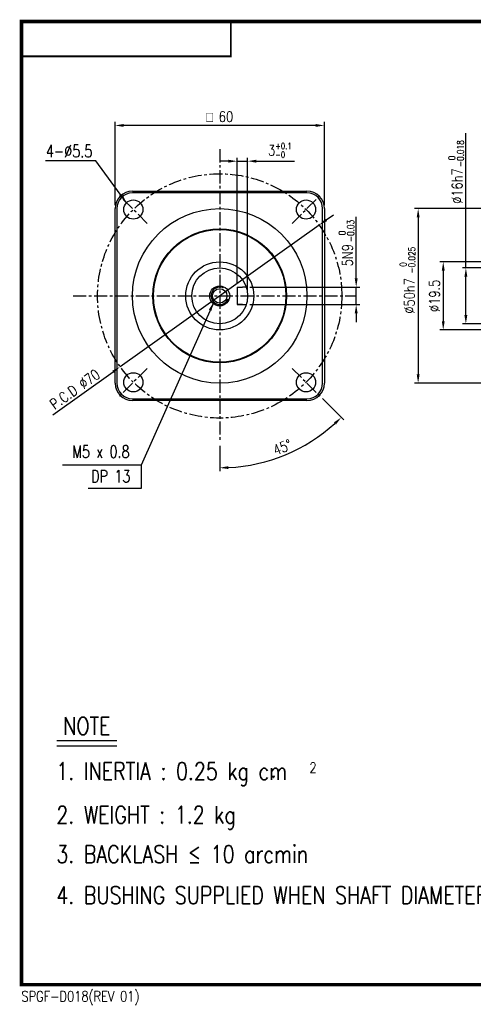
# Model space of a CAD drawing. Header units: millimetres. Extents: x 562 to 6479, y -633 to 1116.
# Tile 1 of 3: x 6095 to 6225, y 834 to 1116. Entities that reach past the tile are written whole.
import ezdxf
from ezdxf.enums import TextEntityAlignment as Align

# ---------------------------------------------------------------- set-up
doc = ezdxf.new("R2010")
doc.units = ezdxf.units.MM
doc.header["$LTSCALE"] = 3
doc.header["$PDMODE"] = 1
doc.linetypes.add('CENTER', pattern=[2, 1.25, -0.25, 0.25, -0.25])
doc.layers.get('0').update_dxf_attribs({"linetype": 'CONTINUOUS'})
doc.layers.get('DEFPOINTS').update_dxf_attribs({"linetype": 'CONTINUOUS'})
for name, color, linetype in [('3', 3, 'CONTINUOUS'), ('A3', 7, 'CONTINUOUS'), ('CENTER', 1, 'CENTER'), ('M3', 9, 'CONTINUOUS'), ('OBJ', 7, 'CONTINUOUS')]:
    doc.layers.add(name, color=color, linetype=linetype)
doc.styles.add('HBRDS', font='SIMPLEX', dxfattribs={"width": 0.8, "height": 3, "bigfont": 'HBRDS'})
doc.styles.add('WHGTXT', font='SIMPLEX.shx', dxfattribs={"width": 0.8, "bigfont": 'WHGTXT.shx'})
doc.dimstyles.new('WHGTXT', dxfattribs={"dimtxt": 3, "dimasz": 2.5, "dimexe": 1, "dimexo": 1, "dimgap": 0.8, "dimtad": 1, "dimdsep": 46, "dimtxsty": 'WHGTXT', "dimcen": 0, "dimclrd": 3, "dimclre": 3, "dimclrt": 3, "dimazin": 2, "dimtfac": 1, "dimtmove": 0, "dimatfit": 3, "dimfxl": 1, "dimtolj": 1, "dimtzin": 0, "dimarcsym": 0})
doc.dimstyles.new('WHGTXT$0', dxfattribs={"dimtxt": 3, "dimasz": 2.5, "dimexe": 1, "dimexo": 1, "dimgap": 1, "dimtad": 1, "dimdec": 4, "dimdsep": 46, "dimtxsty": 'WHGTXT', "dimcen": 0, "dimclrd": 3, "dimclre": 3, "dimclrt": 3, "dimadec": 0, "dimazin": 0, "dimtfac": 1, "dimtdec": 4, "dimtmove": 0, "dimatfit": 3, "dimfxl": 1, "dimtvp": 1, "dimtolj": 1, "dimtzin": 0, "dimlwd": -1, "dimlwe": -1, "dimarcsym": 0})

# ---------------------------------------------------------------- blocks, each defined once
blk = doc.blocks.new('A3-1')
at = {"layer": 'M3'}
for points, const_width in [([(383, 71), (383, 5), (0, 5), (0, 281), (383, 281), (383, 71)], 1), ([(0, 271), (60, 271), (60, 281)], 0.5)]:
    blk.add_lwpolyline(points, dxfattribs=dict(at, const_width=const_width))
at = {"layer": 'M3', "style": 'HBRDS', "width": 0.8}
blk.add_text('SPGF-D018(REV 01)', height=3, dxfattribs=at).set_placement((0, 0.19))
blk = doc.blocks.new('A3')
at = {"layer": '3'}
blk.add_blockref('A3-1', (0, 0), dxfattribs=at)
blk = doc.blocks.new('*D66')
at = {"layer": '3', "color": 3}
for p, q in [((6122.69, 1063.27), (6122.69, 1087.11)), ((6182.69, 1063.27), (6182.69, 1087.11)), ((6180.19, 1086.11), (6125.19, 1086.11))]:
    blk.add_line(p, q, dxfattribs=at)
for points in [[(6125.19, 1086.53), (6125.19, 1085.7), (6122.69, 1086.11)], [(6180.19, 1086.53), (6180.19, 1085.7), (6182.69, 1086.11)]]:
    blk.add_solid(points, dxfattribs=at)
at = {"layer": 'DEFPOINTS', "color": 0}
for p in [(6122.69, 1086.11), (6122.69, 1062.27), (6182.69, 1062.27)]:
    blk.add_point(p, dxfattribs=at)
at = {"layer": '3', "color": 3, "insert": (6152.69, 1088.61), "char_height": 3, "attachment_point": 5, "style": 'WHGTXT'}
blk.add_mtext('\\A1;{\\Famgdt|c129;o} 60', dxfattribs=at)
blk = doc.blocks.new('*D69')
at = {"layer": '3', "color": 3}
for p, q in [((6155.19, 1075.87), (6152.69, 1075.87)), ((6157.69, 1040.77), (6157.69, 1076.87)), ((6157.69, 1075.87), (6160.69, 1075.87)), ((6160.69, 1038.27), (6160.69, 1076.87)), ((6163.19, 1075.87), (6174.16, 1075.87))]:
    blk.add_line(p, q, dxfattribs=at)
for points in [[(6155.19, 1076.29), (6155.19, 1075.45), (6157.69, 1075.87)], [(6163.19, 1076.29), (6163.19, 1075.45), (6160.69, 1075.87)]]:
    blk.add_solid(points, dxfattribs=at)
at = {"layer": 'DEFPOINTS', "color": 0}
for p in [(6160.69, 1075.87), (6157.69, 1039.77), (6160.69, 1037.27)]:
    blk.add_point(p, dxfattribs=at)
at = {"layer": '3', "color": 3, "insert": (6169.93, 1078.97), "char_height": 3, "attachment_point": 5, "style": 'WHGTXT'}
blk.add_mtext('\\A1;3{\\H1.800000;\\S+0.1^ -0;}', dxfattribs=at)
blk = doc.blocks.new('*D70')
at = {"layer": '3', "color": 3}
for p, q in [((6191.81, 1042.27), (6191.81, 1053.06)), ((6161.29, 1039.77), (6192.81, 1039.77)), ((6191.81, 1034.77), (6191.81, 1039.77)), ((6161.29, 1034.77), (6192.81, 1034.77)), ((6191.81, 1032.27), (6191.81, 1029.77))]:
    blk.add_line(p, q, dxfattribs=at)
for points in [[(6191.39, 1042.27), (6192.23, 1042.27), (6191.81, 1039.77)], [(6191.39, 1032.27), (6192.23, 1032.27), (6191.81, 1034.77)]]:
    blk.add_solid(points, dxfattribs=at)
at = {"layer": 'DEFPOINTS', "color": 0}
for p in [(6160.29, 1039.77), (6160.29, 1034.77), (6191.81, 1034.77)]:
    blk.add_point(p, dxfattribs=at)
at = {"layer": '3', "color": 3, "insert": (6189.31, 1048.91), "char_height": 3, "attachment_point": 5, "rotation": 90, "style": 'WHGTXT'}
blk.add_mtext('\\A1;5N9', dxfattribs=at)
blk = doc.blocks.new('*D72')
at = {"layer": '3', "color": 3, "lineweight": -2}
for p, q in [((6183.24, 1059.02), (6185.28, 1060.47)), ((6181.2, 1057.57), (6124.18, 1016.97)), ((6104.88, 1003.23), (6122.15, 1015.52))]:
    blk.add_line(p, q, dxfattribs=at)
at = {"layer": '3', "color": 3}
for points in [[(6183, 1059.36), (6183.48, 1058.68), (6181.2, 1057.57)], [(6121.9, 1015.86), (6122.39, 1015.18), (6124.18, 1016.97)]]:
    blk.add_solid(points, dxfattribs=at)
at = {"layer": 'DEFPOINTS', "color": 0}
for p in [(6181.2, 1057.57), (6124.18, 1016.97)]:
    blk.add_point(p, dxfattribs=at)
at = {"layer": '3', "color": 3, "insert": (6111.16, 1010.52), "char_height": 3, "attachment_point": 5, "rotation": 35.453, "style": 'WHGTXT'}
blk.add_mtext('\\A1;P.C.D ∅70', dxfattribs=at)
blk = doc.blocks.new('*D79')
at = {"layer": '3', "color": 3}
for p, q in [((6223.25, 1045.27), (6223.25, 1074.76)), ((6230.34, 1045.27), (6222.25, 1045.27)), ((6223.25, 1031.77), (6223.25, 1042.77)), ((6230.34, 1029.27), (6222.25, 1029.27))]:
    blk.add_line(p, q, dxfattribs=at)
for points in [[(6222.83, 1042.77), (6223.67, 1042.77), (6223.25, 1045.27)], [(6222.83, 1031.77), (6223.67, 1031.77), (6223.25, 1029.27)]]:
    blk.add_solid(points, dxfattribs=at)
at = {"layer": 'DEFPOINTS', "color": 0}
for p in [(6231.34, 1045.27), (6223.25, 1029.27), (6231.34, 1029.27)]:
    blk.add_point(p, dxfattribs=at)
at = {"layer": '3', "color": 3, "insert": (6220.75, 1068.73), "char_height": 3, "attachment_point": 5, "rotation": 90, "style": 'WHGTXT'}
blk.add_mtext('\\A1;%%c16h7', dxfattribs=at)
blk = doc.blocks.new('*D80')
at = {"layer": '3', "color": 3}
for p, q in [((6259.34, 1047.02), (6215.76, 1047.02)), ((6216.76, 1044.52), (6216.76, 1030.02)), ((6259.34, 1027.52), (6215.76, 1027.52))]:
    blk.add_line(p, q, dxfattribs=at)
for points in [[(6216.35, 1044.52), (6217.18, 1044.52), (6216.76, 1047.02)], [(6216.35, 1030.02), (6217.18, 1030.02), (6216.76, 1027.52)]]:
    blk.add_solid(points, dxfattribs=at)
at = {"layer": 'DEFPOINTS', "color": 0}
for p in [(6260.34, 1047.02), (6216.76, 1027.52), (6260.34, 1027.52)]:
    blk.add_point(p, dxfattribs=at)
at = {"layer": '3', "color": 3, "insert": (6214.26, 1037.27), "char_height": 3, "attachment_point": 5, "rotation": 90, "style": 'WHGTXT'}
blk.add_mtext('\\A1;%%c19.5', dxfattribs=at)
blk = doc.blocks.new('*D81')
at = {"layer": '3', "color": 3, "lineweight": -2}
for p, q in [((6182.14, 1007.83), (6188.23, 1001.73)), ((6152.69, 994.27), (6152.69, 987.01))]:
    blk.add_line(p, q, dxfattribs=at)
blk.add_arc((6152.69, 1037.27), 49.26, 272.9083, 312.0917, dxfattribs=at)
at = {"layer": '3', "color": 3}
for points in [[(6185.42, 1001.02), (6186, 1000.42), (6187.52, 1002.44)], [(6155.2, 987.66), (6155.18, 988.49), (6152.69, 988.01)]]:
    blk.add_solid(points, dxfattribs=at)
at = {"layer": 'DEFPOINTS', "color": 0}
for p in [(6152.69, 1079.27), (6173.45, 1016.51), (6181.43, 1008.53), (6152.69, 995.27), (6165.44, 989.69)]:
    blk.add_point(p, dxfattribs=at)
at = {"layer": '3', "color": 3, "insert": (6170.66, 993.89), "char_height": 3, "attachment_point": 5, "rotation": 22.5, "style": 'WHGTXT'}
blk.add_mtext('\\A1;45°', dxfattribs=at)
blk = doc.blocks.new('*D86')
at = {"layer": '3', "color": 3}
for p, q in [((6260.34, 1062.27), (6208.57, 1062.27)), ((6209.57, 1059.77), (6209.57, 1014.77)), ((6260.34, 1012.27), (6208.57, 1012.27))]:
    blk.add_line(p, q, dxfattribs=at)
for points in [[(6209.16, 1059.77), (6209.99, 1059.77), (6209.57, 1062.27)], [(6209.16, 1014.77), (6209.99, 1014.77), (6209.57, 1012.27)]]:
    blk.add_solid(points, dxfattribs=at)
at = {"layer": 'DEFPOINTS', "color": 0}
for p in [(6261.34, 1062.27), (6209.57, 1012.27), (6261.34, 1012.27)]:
    blk.add_point(p, dxfattribs=at)
at = {"layer": '3', "color": 3, "insert": (6207.07, 1037.27), "char_height": 3, "attachment_point": 5, "rotation": 90, "style": 'WHGTXT'}
blk.add_mtext('\\A1;%%c50h7', dxfattribs=at)

msp = doc.modelspace()

# ---------------------------------------------------------------- linework, layer by layer
msp.add_circle((6152.69356, 1037.27053), 8)
at = {"layer": '3'}
for p, q in [((6223.25164, 1074.81245), (6223.25164, 1083.86534)), ((6191.8116, 1053.05623), (6191.8116, 1059.959)), ((6130.20266, 988.76594), (6130.20266, 982.04468)), ((6130.20266, 982.04468), (6114.95197, 982.04468)), ((6105.9791, 909.92766), (6123.23007, 909.92766)), ((6105.9791, 908.39964), (6123.23007, 908.39964))]:
    msp.add_line(p, q, dxfattribs=at)
at = {"layer": '3', "ltscale": 25.4}
msp.add_arc((6152.69356, 1037.27053), 2.5, 64.974172, 341.393993, dxfattribs=at)
at = {"layer": 'CENTER'}
for p, q in [((6152.69356, 1079.27053), (6152.69356, 995.27053)), ((6131.9326, 1058.03149), (6123.95704, 1066.00704)), ((6173.45452, 1058.03149), (6181.43008, 1066.00704)), ((6110.69356, 1037.27053), (6191.61721, 1037.27053)), ((6131.9326, 1016.50957), (6123.95704, 1008.53401)), ((6173.45452, 1016.50957), (6181.43008, 1008.53401))]:
    msp.add_line(p, q, dxfattribs=at)
msp.add_circle((6152.69356, 1037.27053), 35, dxfattribs=at)
at = {"layer": 'OBJ', "ltscale": 25.4}
for p, q in [((6127.69356, 1067.27053), (6177.69356, 1067.27053)), ((6122.69356, 1012.27053), (6122.69356, 1062.27053)), ((6182.69356, 1062.27053), (6182.69356, 1012.27053)), ((6157.69356, 1039.77053), (6159.23191, 1039.77053)), ((6157.69356, 1039.77053), (6157.69356, 1034.77053)), ((6160.2929, 1039.77053), (6159.23191, 1039.77053)), ((6157.69356, 1034.77053), (6160.2929, 1034.77053)), ((6159.23191, 1034.77053), (6157.69356, 1034.77053)), ((6177.69356, 1007.27053), (6127.69356, 1007.27053))]:
    msp.add_line(p, q, dxfattribs=at)
at = {"layer": 'OBJ', "color": 3, "ltscale": 25.4}
for p, q in [((6177.69356, 1066.77053), (6127.69356, 1066.77053)), ((6123.19356, 1062.27053), (6123.19356, 1012.27053)), ((6182.19356, 1012.27053), (6182.19356, 1062.27053)), ((6127.69356, 1007.77053), (6177.69356, 1007.77053))]:
    msp.add_line(p, q, dxfattribs=at)
at = {"layer": 'OBJ', "ltscale": 25.4}
for centre, radius in [((6127.94482, 1062.01926), 2.75), ((6177.4423, 1062.01926), 2.75), ((6152.69356, 1037.27053), 25), ((6152.69356, 1037.27053), 19.18199), ((6152.69356, 1037.27053), 9.75), ((6152.69356, 1037.27053), 9.75), ((6152.69356, 1037.27053), 2.86713), ((6152.69356, 1037.27053), 2.067), ((6127.94482, 1012.52179), 2.75), ((6177.4423, 1012.52179), 2.75)]:
    msp.add_circle(centre, radius, dxfattribs=at)
at = {"layer": 'OBJ', "color": 3, "ltscale": 25.4}
msp.add_circle((6152.69356, 1037.27053), 19, dxfattribs=at)
at = {"layer": 'OBJ', "ltscale": 25.4}
for centre, start, end in [((6127.69356, 1062.27053), 90, 180), ((6177.69356, 1062.27053), 0, 90), ((6127.69356, 1012.27053), 180, 270), ((6177.69356, 1012.27053), 270, 0)]:
    msp.add_arc(centre, 5, start, end, dxfattribs=at)
at = {"layer": 'OBJ', "color": 3, "ltscale": 25.4}
for centre, start, end in [((6127.69356, 1062.27053), 90, 180), ((6177.69356, 1062.27053), 0, 90), ((6127.69356, 1012.27053), 180, 270), ((6177.69356, 1012.27053), 270, 0)]:
    msp.add_arc(centre, 4.5, start, end, dxfattribs=at)

# ---------------------------------------------------------------- block references
at = {"layer": 'A3', "color": 3}
msp.add_blockref('A3', (6095.86688, 834.90833), dxfattribs=at)

# ---------------------------------------------------------------- texts
at = {"color": 3, "style": 'HBRDS', "width": 0.8}
for s, height, p in [('0', 1.92308, (6188.72639, 1054.62256)), ('-0.03', 1.923077, (6191.1956, 1052.71686))]:
    msp.add_text(s, height=height, rotation=90, dxfattribs=at).set_placement(p)
at = {"layer": '3', "color": 3, "style": 'WHGTXT', "width": 0.76}
for s, p in [('4-%%C5.5', (6102.85559, 1076.99191)), (' M5 x 0.8', (6108.61174, 990.88478)), ('DP 13', (6115.83964, 983.82977))]:
    msp.add_text(s, height=3.525641, dxfattribs=at).set_placement(p)
at = {"layer": '3', "style": 'WHGTXT', "width": 0.8}
for s, height, p in [('-0.018', 1.923077, (6222.63928, 1074.21908)), ('0', 1.92308, (6220.1757, 1076.1267)), ('-0.025', 1.923077, (6208.72695, 1043.69472)), ('0', 1.92308, (6206.21876, 1045.60234))]:
    msp.add_text(s, height=height, rotation=90, dxfattribs=at).set_placement(p)
at = {"layer": 'OBJ', "ltscale": 25.4, "style": 'WHGTXT', "width": 0.8}
for s, height, p in [('NOTE', 5, (6107.85035, 914.03172)), ('1. INERTIA : 0.25 kg cm', 5, (6105.87333, 901.0913)), ('2', 3, (6178.39991, 902.11334)), ('.', 5, (6167.29628, 901.73899)), ('2. WEIGHT : 1.2 kg', 5, (6105.87333, 888.59137)), ('3. BACKLASH ≤ 10 arcmin', 5, (6105.87333, 877.30341)), ('4. BUSHING SUPPLIED WHEN SHAFT DIAMETER IS %%C 12', 5, (6105.87333, 865.58543))]:
    msp.add_text(s, height=height, dxfattribs=at).set_placement(p, align=Align.MIDDLE_LEFT)

# ---------------------------------------------------------------- dimensions: what is measured, and where the dimension line sits
at = {"layer": '3'}
dim = msp.add_linear_dim(base=(6122.69356, 1086.11179), p1=(6182.69356, 1062.27053), p2=(6122.69356, 1062.27053), text='{\\Famgdt;o} <>', dimstyle='WHGTXT$0', dxfattribs=at)
dim.commit()
dim.dimension.update_dxf_attribs({"geometry": '*D66', "text_midpoint": (6152.69356, 1086.11179), "dimtype": 160})
dim = msp.add_linear_dim(base=(6160.69356, 1075.86865), p1=(6157.69356, 1039.77053), p2=(6160.69356, 1037.27053), dimstyle='WHGTXT$0', override={"dimgap": 1, "dimtol": 1, "dimlim": 0, "dimtp": 0.1, "dimtm": 1e-09, "dimtfac": 0.6, "dimtzin": 8}, dxfattribs=at)
dim.commit()
dim.dimension.update_dxf_attribs({"geometry": '*D69', "text_midpoint": (6169.92785, 1075.86865), "dimtype": 160})
dim = msp.add_angular_dim_2l(base=(6165.4424, 989.69119), line1=((6152.69356, 1079.27053), (6152.69356, 995.27053)), line2=((6173.45452, 1016.50957), (6181.43008, 1008.53401)), dimstyle='WHGTXT', dxfattribs=at)
dim.commit()
dim.dimension.update_dxf_attribs({"geometry": '*D81', "text_midpoint": (6170.66351, 993.88722)})
for base, p1, p2, text, picture, middle in [((6223.25164, 1029.27053), (6231.34183, 1045.27053), (6231.34183, 1029.27053), '%%c<>h7', '*D79', (6223.25164, 1068.73112)), ((6191.8116, 1034.77053), (6160.2929, 1039.77053), (6160.2929, 1034.77053), '<>N9', '*D70', (6191.8116, 1048.91338)), ((6216.76456, 1027.52053), (6260.34183, 1047.02053), (6260.34183, 1027.52053), '%%c<>', '*D80', (6216.76456, 1037.27053))]:
    dim = msp.add_linear_dim(base=base, p1=p1, p2=p2, angle=90, text=text, dimstyle='WHGTXT$0', dxfattribs=at)
    dim.commit()
    dim.dimension.update_dxf_attribs({"geometry": picture, "text_midpoint": middle, "dimtype": 160})
at = {"layer": '3', "color": 3}
dim = msp.add_linear_dim(base=(6209.57216, 1012.27053), p1=(6261.34183, 1062.27053), p2=(6261.34183, 1012.27053), angle=90, text='%%c<>h7', dimstyle='WHGTXT$0', dxfattribs=at)
dim.commit()
dim.dimension.update_dxf_attribs({"geometry": '*D86', "text_midpoint": (6207.07216, 1037.27053)})
at = {"layer": '3'}
dim = msp.add_diameter_dim_2p(p1=(6181.20426, 1057.57176), p2=(6124.18286, 1016.96929), text='P.C.D <>', dimstyle='WHGTXT', dxfattribs=at)
dim.commit()
dim.dimension.update_dxf_attribs({"geometry": '*D72', "text_midpoint": (6111.1623, 1010.52142)})

# ---------------------------------------------------------------- leaders
for points, override in [([(6126.00028, 1063.96381), (6117.23934, 1075.96972), (6102.74588, 1075.96972)], {"dimgap": 0.8, "dimtad": 0}), ([(6150.96921, 1035.46038), (6130.20266, 988.76594), (6107.63893, 988.76594)], {"dimtxt": 2.5, "dimtp": 0.1, "dimtm": 1e-09, "dimtfac": 0.6, "dimtdec": 1})]:
    msp.add_leader(points, dimstyle='WHGTXT', override=override, dxfattribs=at)

doc.saveas('drawing.dxf')
